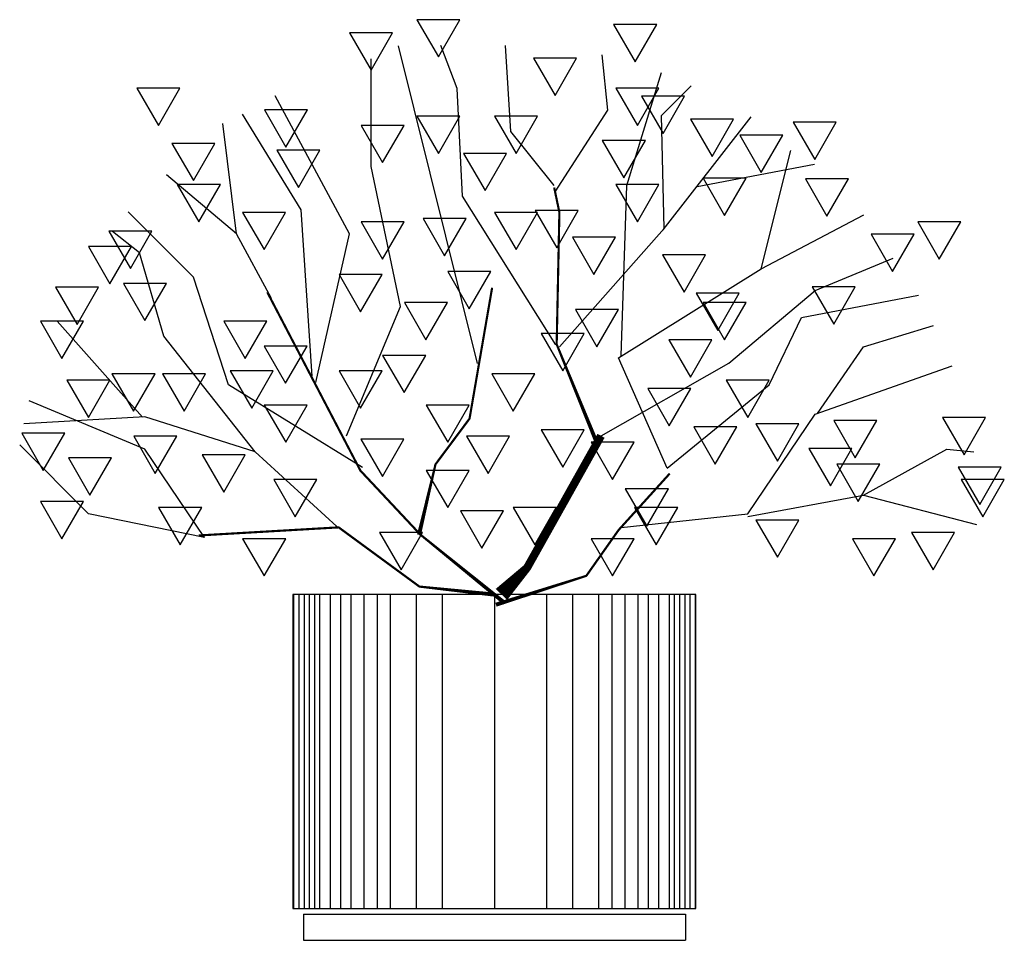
# Model space of a CAD drawing. Extents: x 87.01 to 88.9, y 17.88 to 19.64.
import ezdxf

# ---------------------------------------------------------------- set-up
doc = ezdxf.new("R2010")
doc.units = 0
doc.header["$MEASUREMENT"] = 0
doc.layers.get('0').update_dxf_attribs({"color": 1, "linetype": 'CONTINUOUS'})

msp = doc.modelspace()

# ---------------------------------------------------------------- linework, layer by layer
for p, q in [((87.5383, 18.5429), (87.5383, 17.9411)), ((87.5383, 18.5429), (87.5383, 17.9411)), ((87.5483, 18.5429), (87.5483, 17.9411)), ((87.5583, 18.5429), (87.5583, 17.9411)), ((87.5683, 18.5429), (87.5683, 17.9411)), ((87.5783, 18.5429), (87.5783, 17.9411)), ((87.5883, 18.5429), (87.5883, 17.9411)), ((87.6083, 18.5429), (87.6083, 17.9411)), ((87.6283, 18.5429), (87.6283, 17.9411)), ((87.6483, 18.5429), (87.6483, 17.9411)), ((87.6733, 18.5429), (87.6733, 17.9411)), ((87.6983, 18.5429), (87.6983, 17.9411)), ((87.7233, 18.5429), (87.7233, 17.9411)), ((87.7733, 18.5429), (87.7733, 17.9411)), ((87.8233, 18.5429), (87.8233, 17.9411)), ((87.9233, 18.5429), (87.9233, 17.9411)), ((88.0233, 18.5429), (88.0233, 17.9411)), ((88.0733, 18.5429), (88.0733, 17.9411)), ((88.1233, 18.5429), (88.1233, 17.9411)), ((88.1483, 18.5429), (88.1483, 17.9411)), ((88.1733, 18.5429), (88.1733, 17.9411)), ((88.1983, 18.5429), (88.1983, 17.9411)), ((88.2183, 18.5429), (88.2183, 17.9411)), ((88.2383, 18.5429), (88.2383, 17.9411)), ((88.2583, 18.5429), (88.2583, 17.9411)), ((88.2683, 18.5429), (88.2683, 17.9411)), ((88.2783, 18.5429), (88.2783, 17.9411)), ((88.2883, 18.5429), (88.2883, 17.9411)), ((88.2983, 18.5429), (88.2983, 17.9411)), ((88.3083, 18.5429), (88.3083, 17.9411)), ((87.5571, 17.9303), (88.2895, 17.9303)), ((87.5571, 17.9303), (87.5571, 17.8803)), ((88.2895, 17.9303), (88.2895, 17.8803)), ((87.5571, 17.8803), (88.2895, 17.8803))]:
    msp.add_line(p, q)
for points in [[(87.8159, 19.5734), (87.8572, 19.6449), (87.7747, 19.6449)], [(88.1933, 19.5639), (88.2346, 19.6354), (88.152, 19.6354)], [(87.6868, 19.548), (87.728, 19.6195), (87.6455, 19.6195)], [(88.0397, 19.4998), (88.081, 19.5713), (87.9984, 19.5713)], [(87.2791, 19.4424), (87.3203, 19.5138), (87.2378, 19.5138)], [(88.1977, 19.4424), (88.239, 19.5138), (88.1564, 19.5138)], [(88.247, 19.4267), (88.2882, 19.4982), (88.2057, 19.4982)], [(87.5236, 19.4007), (87.5649, 19.4721), (87.4824, 19.4721)], [(87.8159, 19.3887), (87.8572, 19.4602), (87.7747, 19.4602)], [(87.9651, 19.3887), (88.0063, 19.4602), (87.9238, 19.4602)], [(88.3409, 19.3828), (88.3821, 19.4543), (88.2996, 19.4543)], [(88.5377, 19.3768), (88.579, 19.4483), (88.4965, 19.4483)], [(87.709, 19.3709), (87.7503, 19.4424), (87.6678, 19.4424)], [(88.1716, 19.3417), (88.2129, 19.4131), (88.1303, 19.4131)], [(88.435, 19.3519), (88.4763, 19.4234), (88.3937, 19.4234)], [(87.3462, 19.3364), (87.3874, 19.4079), (87.3049, 19.4079)], [(87.5475, 19.3232), (87.5888, 19.3947), (87.5062, 19.3947)], [(87.9054, 19.3173), (87.9467, 19.3887), (87.8641, 19.3887)], [(88.3647, 19.2696), (88.406, 19.3411), (88.3235, 19.3411)], [(88.5611, 19.2682), (88.6023, 19.3397), (88.5198, 19.3397)], [(87.3566, 19.2577), (87.3979, 19.3292), (87.3153, 19.3292)], [(88.1977, 19.2577), (88.239, 19.3292), (88.1564, 19.3292)], [(88.0428, 19.2074), (88.0841, 19.2789), (88.0016, 19.2789)], [(87.4816, 19.2041), (87.5228, 19.2756), (87.4403, 19.2756)], [(87.709, 19.1862), (87.7503, 19.2577), (87.6678, 19.2577)], [(87.8279, 19.1922), (87.8691, 19.2637), (87.7866, 19.2637)], [(87.9651, 19.2041), (88.0063, 19.2756), (87.9238, 19.2756)], [(88.7763, 19.1862), (88.8176, 19.2577), (88.7351, 19.2577)], [(87.2254, 19.1683), (87.2666, 19.2398), (87.1841, 19.2398)], [(88.1142, 19.1564), (88.1555, 19.2279), (88.0729, 19.2279)], [(88.6869, 19.1624), (88.7281, 19.2339), (88.6456, 19.2339)], [(87.186, 19.1384), (87.2273, 19.2099), (87.1448, 19.2099)], [(88.2871, 19.1224), (88.3284, 19.1939), (88.2458, 19.1939)], [(87.6668, 19.0849), (87.7081, 19.1564), (87.6255, 19.1564)], [(87.8751, 19.0909), (87.9164, 19.1624), (87.8338, 19.1624)], [(87.1231, 19.0606), (87.1643, 19.1321), (87.0818, 19.1321)], [(87.2533, 19.0681), (87.2946, 19.1395), (87.212, 19.1395)], [(88.574, 19.0611), (88.6153, 19.1326), (88.5327, 19.1326)], [(88.3515, 19.0492), (88.3928, 19.1207), (88.3102, 19.1207)], [(87.7921, 19.0313), (87.8333, 19.1028), (87.7508, 19.1028)], [(88.12, 19.0179), (88.1613, 19.0894), (88.0787, 19.0894)], [(88.3647, 19.0313), (88.406, 19.1028), (88.3235, 19.1028)], [(87.0941, 18.9956), (87.1354, 19.0671), (87.0529, 19.0671)], [(87.4456, 18.9956), (87.4869, 19.0671), (87.4043, 19.0671)], [(88.0545, 18.9718), (88.0958, 19.0432), (88.0133, 19.0432)], [(88.2991, 18.9599), (88.3404, 19.0313), (88.2578, 19.0313)], [(87.5228, 18.9479), (87.5641, 19.0194), (87.4816, 19.0194)], [(87.7503, 18.9301), (87.7916, 19.0015), (87.709, 19.0015)], [(87.2313, 18.8943), (87.2726, 18.9658), (87.1901, 18.9658)], [(87.3285, 18.8943), (87.3697, 18.9658), (87.2872, 18.9658)], [(87.458, 18.9003), (87.4993, 18.9718), (87.4167, 18.9718)], [(87.6668, 18.9003), (87.7081, 18.9718), (87.6255, 18.9718)], [(87.9596, 18.8943), (88.0009, 18.9658), (87.9183, 18.9658)], [(87.1449, 18.8823), (87.1862, 18.9538), (87.1037, 18.9538)], [(88.2586, 18.8663), (88.2998, 18.9377), (88.2173, 18.9377)], [(88.4092, 18.8823), (88.4505, 18.9538), (88.3679, 18.9538)], [(87.5232, 18.8348), (87.5644, 18.9062), (87.4819, 18.9062)], [(87.8338, 18.8348), (87.8751, 18.9062), (87.7926, 18.9062)], [(88.8241, 18.8109), (88.8653, 18.8824), (88.7828, 18.8824)], [(88.3468, 18.7931), (88.3881, 18.8645), (88.3056, 18.8645)], [(88.4661, 18.799), (88.5074, 18.8705), (88.4249, 18.8705)], [(88.6153, 18.805), (88.6565, 18.8765), (88.574, 18.8765)], [(87.0583, 18.7811), (87.0996, 18.8526), (87.0171, 18.8526)], [(87.2731, 18.7752), (87.3144, 18.8467), (87.2318, 18.8467)], [(87.9114, 18.7752), (87.9526, 18.8467), (87.8701, 18.8467)], [(88.0545, 18.7871), (88.0958, 18.8586), (88.0133, 18.8586)], [(87.7086, 18.7692), (87.7498, 18.8407), (87.6673, 18.8407)], [(88.15, 18.7633), (88.1913, 18.8348), (88.1087, 18.8348)], [(87.1478, 18.7335), (87.1891, 18.805), (87.1066, 18.805)], [(87.4043, 18.7394), (87.4456, 18.8109), (87.3631, 18.8109)], [(88.5676, 18.7514), (88.6088, 18.8228), (88.5263, 18.8228)], [(88.6212, 18.7216), (88.6625, 18.7931), (88.58, 18.7931)], [(88.8539, 18.7156), (88.8952, 18.7871), (88.8126, 18.7871)], [(87.8338, 18.7097), (87.8751, 18.7811), (87.7926, 18.7811)], [(87.5415, 18.6918), (87.5828, 18.7633), (87.5003, 18.7633)], [(88.8599, 18.6918), (88.9011, 18.7633), (88.8186, 18.7633)], [(88.2156, 18.6739), (88.2569, 18.7454), (88.1743, 18.7454)], [(87.0941, 18.6501), (87.1354, 18.7216), (87.0529, 18.7216)], [(87.3208, 18.6382), (87.3621, 18.7097), (87.2795, 18.7097)], [(87.8994, 18.6322), (87.9407, 18.7037), (87.8582, 18.7037)], [(88.0009, 18.6382), (88.0421, 18.7097), (87.9596, 18.7097)], [(88.2335, 18.6382), (88.2748, 18.7097), (88.1922, 18.7097)], [(88.4661, 18.6144), (88.5074, 18.6858), (88.4249, 18.6858)], [(87.7444, 18.5905), (87.7856, 18.662), (87.7031, 18.662)], [(88.7644, 18.5905), (88.8057, 18.662), (88.7231, 18.662)], [(87.4819, 18.5786), (87.5232, 18.6501), (87.4406, 18.6501)], [(88.15, 18.5786), (88.1913, 18.6501), (88.1087, 18.6501)], [(88.6511, 18.5786), (88.6923, 18.6501), (88.6098, 18.6501)], [(87.5371, 18.5429), (87.5371, 17.9411), (88.3095, 17.9411), (88.3095, 18.5429)]]:
    msp.add_lwpolyline(points, close=True)
for points in [[(87.8908, 18.9858), (87.7396, 19.5945)], [(88.0414, 19.0218), (87.8622, 19.3065), (87.8519, 19.513), (87.8209, 19.5955)], [(88.0377, 19.3272), (87.9551, 19.4304), (87.9448, 19.5955)], [(87.6398, 18.8471), (87.7435, 19.095), (87.6868, 19.3633), (87.6868, 19.5697)], [(88.0397, 19.3151), (88.1409, 19.4717), (88.13, 19.5775)], [(88.1664, 19.0008), (88.1772, 19.3272), (88.2439, 19.5436)], [(88.048, 19.0176), (88.2492, 19.2446), (88.2441, 19.4614), (88.3008, 19.5181)], [(87.5809, 18.9494), (87.6455, 19.2343), (87.5028, 19.499)], [(87.5742, 18.9619), (87.5526, 19.2807), (87.4406, 19.464)], [(88.247, 19.2421), (88.416, 19.4588)], [(87.4287, 19.2343), (87.4029, 19.4459)], [(88.2544, 18.7853), (88.1613, 18.9968), (88.435, 19.1672), (88.4918, 19.3943)], [(88.312, 19.3254), (88.5372, 19.3679)], [(87.4958, 19.1104), (87.4287, 19.2343), (87.2946, 19.3478)], [(87.6706, 18.7864), (87.4133, 18.9453), (87.3462, 19.1517), (87.2214, 19.2764)], [(88.435, 19.1672), (88.6316, 19.2709)], [(87.4649, 18.8163), (87.2894, 19.0382), (87.243, 19.1982), (87.1908, 19.2387)], [(88.1279, 18.8473), (88.3731, 18.9866), (88.5382, 19.1259), (88.6879, 19.1879)], [(88.2544, 18.7853), (88.4505, 18.9453), (88.5124, 19.0743), (88.7364, 19.1168)], [(87.2489, 18.8831), (87.0851, 19.0672)], [(88.5431, 18.8903), (88.6311, 19.0176), (88.7652, 19.0588)], [(88.1667, 18.6718), (88.4092, 18.6976), (88.5382, 18.8886), (88.8014, 18.9814)], [(87.3672, 18.6521), (87.2533, 18.8215), (87.0314, 18.9143)], [(87.6213, 18.6732), (87.4649, 18.8163), (87.2533, 18.8834), (87.0209, 18.8702)], [(87.3672, 18.6521), (87.1449, 18.6976), (87.0131, 18.8297)], [(88.4092, 18.6925), (88.6311, 18.7337), (88.7911, 18.8215), (88.8427, 18.8163)], [(88.6311, 18.7337), (88.8478, 18.677)]]:
    msp.add_lwpolyline(points)
for points in [[(88.1227, 18.8266, 0.00774, 0.00413, 0), (88.0428, 19.0227, 0.00413, 0.00413, 0), (88.048, 19.2756, 0.00413, 0.00413, 0), (88.038, 19.3232, 0.00413, 0.00413, 0)], [(87.9434, 18.5266, 0.00774, 0.00413, 0), (87.7815, 18.6579, 0.00413, 0.00413, 0), (87.6665, 18.7805, 0.00413, 0.00413, 0), (87.4878, 19.1227, 0.00413, 0.00413, 0)], [(87.7788, 18.6576, 0.00774, 0.00413, 0), (87.8104, 18.7926, 0.00413, 0.00413, 0), (87.8757, 18.8802, 0.00413, 0.00413, 0), (87.919, 19.1311, 0.00413, 0.00413, 0)], [(87.9369, 18.5433, 0.0305, 0.0155, 0), (87.9861, 18.5944, 0.0155, 0.0155, 0), (88.1279, 18.8473, 0.0155, 0.0155, 0)], [(87.9264, 18.5236, 0.00774, 0.00413, 0), (88.0996, 18.5789, 0.00413, 0.00413, 0), (88.1615, 18.6667, 0.00413, 0.00413, 0), (88.2596, 18.775, 0.00413, 0.00413, 0)], [(87.9235, 18.5429, 0.00774, 0.00413, 0), (87.7796, 18.5583, 0.00413, 0.00413, 0), (87.6248, 18.6718, 0.00413, 0.00413, 0), (87.3565, 18.6563, 0.00413, 0.00413, 0)]]:
    msp.add_lwpolyline(points, format="xyseb")

doc.saveas('drawing.dxf')
